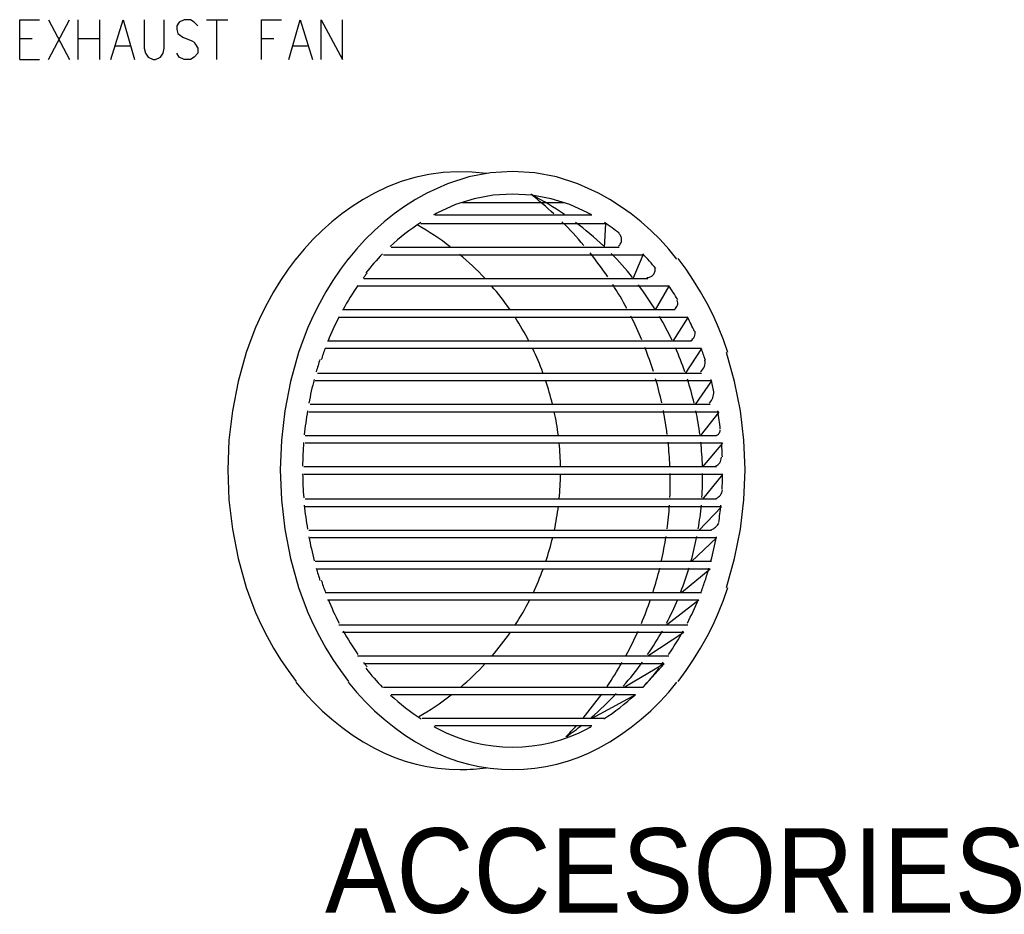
# Model space of a CAD drawing. Header units: millimetres. Extents: x 0 to 420, y 0 to 297.
# Tile 5 of 39: x 102 to 135, y 80 to 110. Entities that reach past the tile are written whole.
import ezdxf

# ---------------------------------------------------------------- set-up
doc = ezdxf.new("R2010")
doc.units = ezdxf.units.MM
doc.layers.add('LINE_000000', color=7, linetype='Continuous')
doc.layers.add('TEXT', color=7, linetype='Continuous')

msp = doc.modelspace()

# ---------------------------------------------------------------- linework, layer by layer
at = {"layer": 'LINE_000000', "lineweight": 25}
for p, q in [((102.912, 108.797), (103.632, 110.151)), ((102.912, 110.151), (103.632, 108.797)), ((103.928, 108.797), (103.928, 110.151)), ((104.648, 110.151), (104.648, 108.797)), ((108.289, 110.151), (109.008, 110.151)), ((108.627, 110.151), (108.627, 108.797)), ((101.939, 109.516), (102.362, 109.516)), ((103.928, 109.516), (104.648, 109.516)), ((110.151, 109.516), (110.575, 109.516)), ((105.198, 109.262), (105.706, 109.262)), ((111.21, 109.262), (111.718, 109.262)), ((101.939, 108.797), (102.616, 108.797)), ((120.438, 103.928), (116.967, 103.928)), ((121.37, 103.505), (116.036, 103.505)), ((121.835, 103.209), (115.57, 103.209)), ((121.835, 103.209), (121.793, 102.404)), ((122.301, 102.404), (114.554, 102.404)), ((123.105, 102.15), (114.3, 102.15)), ((123.105, 102.15), (122.767, 101.346)), ((123.275, 101.346), (113.623, 101.346)), ((123.994, 101.092), (113.411, 101.092)), ((123.994, 101.092), (123.529, 100.288)), ((124.629, 100.034), (112.776, 100.034)), ((124.206, 100.288), (112.903, 100.288)), ((124.629, 100.034), (124.121, 99.229)), ((124.756, 99.229), (112.395, 99.229)), ((125.095, 98.975), (112.31, 98.975)), ((125.095, 98.975), (124.545, 98.129)), ((125.095, 98.129), (112.056, 98.129)), ((125.434, 97.875), (111.972, 97.875)), ((125.434, 97.875), (124.883, 97.07)), ((125.391, 97.07), (111.802, 97.07)), ((125.688, 96.816), (111.76, 96.816)), ((125.688, 96.816), (125.053, 96.012)), ((125.603, 96.012), (111.633, 96.012)), ((125.815, 95.758), (111.633, 95.758)), ((125.815, 95.758), (125.137, 94.954)), ((125.603, 94.954), (111.591, 94.954)), ((125.815, 94.7), (111.591, 94.7)), ((125.815, 94.7), (125.137, 93.853)), ((125.603, 93.853), (111.633, 93.853)), ((125.772, 93.599), (111.633, 93.599)), ((125.772, 93.599), (125.01, 92.795)), ((125.434, 92.795), (111.76, 92.795)), ((125.603, 92.541), (111.802, 92.541)), ((125.603, 92.541), (124.756, 91.736)), ((125.434, 91.736), (111.972, 91.736)), ((125.391, 91.482), (112.056, 91.482)), ((125.391, 91.482), (124.418, 90.678)), ((125.095, 90.678), (112.31, 90.678)), ((125.01, 90.424), (112.395, 90.424)), ((125.01, 90.424), (123.91, 89.577)), ((124.629, 89.577), (112.776, 89.577)), ((124.502, 89.323), (112.903, 89.323)), ((124.502, 89.323), (123.275, 88.519)), ((123.994, 88.519), (113.411, 88.519)), ((123.825, 88.265), (113.623, 88.265)), ((123.825, 88.265), (122.47, 87.461)), ((123.825, 88.265), (123.105, 87.461)), ((123.105, 87.461), (114.3, 87.461)), ((122.851, 87.207), (114.554, 87.207)), ((122.851, 87.207), (121.37, 86.402)), ((121.793, 86.402), (115.612, 86.402)), ((121.37, 86.148), (116.036, 86.148))]:
    msp.add_line(p, q, dxfattribs=at)
for points in [[(101.939, 108.797), (101.939, 110.151), (102.616, 110.151)], [(105.029, 108.797), (105.452, 110.151), (105.833, 108.797)], [(106.172, 110.151), (106.172, 109.178), (106.214, 109.008), (106.299, 108.881), (106.468, 108.797), (106.553, 108.797), (106.722, 108.881), (106.807, 109.008), (106.849, 109.178), (106.849, 110.151)], [(107.992, 109.94), (107.865, 110.067), (107.738, 110.151), (107.527, 110.151), (107.357, 110.067), (107.273, 109.94), (107.273, 109.813), (107.315, 109.686), (107.357, 109.643), (107.484, 109.559), (107.781, 109.432), (107.865, 109.389), (107.908, 109.305), (107.992, 109.178), (107.992, 109.008), (107.865, 108.881), (107.738, 108.797), (107.527, 108.797), (107.357, 108.881), (107.273, 109.008)], [(110.151, 108.797), (110.151, 110.151), (110.829, 110.151)], [(111.083, 108.797), (111.464, 110.151), (111.887, 108.797)], [(112.183, 108.797), (112.183, 110.151), (112.903, 108.797), (112.903, 110.151)], [(117.794, 104.922), (117.303, 104.974), (116.812, 104.986), (116.323, 104.959), (115.838, 104.895), (115.36, 104.792), (114.891, 104.651), (114.433, 104.473), (113.988, 104.259)], [(121.597, 104.259), (120.898, 104.577), (120.173, 104.805), (119.432, 104.941), (118.682, 104.987), (117.931, 104.941), (117.19, 104.805), (116.465, 104.577), (115.766, 104.259)], [(113.99, 104.259), (113.606, 104.042), (113.236, 103.806), (112.879, 103.55), (112.536, 103.277), (112.208, 102.986), (111.896, 102.678), (111.599, 102.353), (111.32, 102.013)], [(115.768, 104.259), (115.384, 104.042), (115.014, 103.806), (114.657, 103.55), (114.314, 103.277), (113.986, 102.986), (113.674, 102.678), (113.377, 102.353), (113.098, 102.013)], [(121.238, 103.586), (120.625, 103.866), (119.99, 104.065), (119.339, 104.185), (118.682, 104.225), (118.024, 104.185), (117.373, 104.065), (116.738, 103.866), (116.125, 103.586)], [(120.083, 103.55), (119.988, 103.637), (119.892, 103.724), (119.796, 103.809), (119.698, 103.893), (119.6, 103.976), (119.501, 104.059), (119.401, 104.14), (119.3, 104.22)], [(120.447, 103.528), (120.312, 103.619), (120.176, 103.708), (120.038, 103.794), (119.9, 103.879), (119.76, 103.961), (119.619, 104.041), (119.476, 104.12), (119.333, 104.196)], [(124.265, 102.013), (123.986, 102.353), (123.689, 102.678), (123.377, 102.986), (123.049, 103.277), (122.706, 103.55), (122.349, 103.806), (121.979, 104.042), (121.595, 104.259)], [(116.126, 103.587), (116.11, 103.578), (116.094, 103.57), (116.078, 103.561), (116.063, 103.553), (116.047, 103.544), (116.031, 103.536), (116.015, 103.527), (116, 103.518)], [(121.363, 103.518), (121.348, 103.527), (121.332, 103.536), (121.316, 103.544), (121.3, 103.553), (121.285, 103.561), (121.269, 103.57), (121.253, 103.578), (121.237, 103.587)], [(115.56, 103.253), (115.423, 103.163), (115.289, 103.069), (115.156, 102.972), (115.026, 102.873), (114.898, 102.771), (114.772, 102.666), (114.648, 102.558), (114.527, 102.448)], [(116.56, 102.434), (116.428, 102.533), (116.295, 102.631), (116.16, 102.726), (116.023, 102.818), (115.885, 102.909), (115.746, 102.997), (115.605, 103.082), (115.462, 103.166)], [(121.104, 102.48), (121.015, 102.584), (120.925, 102.687), (120.833, 102.79), (120.741, 102.891), (120.647, 102.991), (120.552, 103.09), (120.456, 103.188), (120.359, 103.285)], [(121.771, 102.46), (121.657, 102.566), (121.541, 102.671), (121.424, 102.774), (121.305, 102.876), (121.185, 102.975), (121.064, 103.073), (120.941, 103.169), (120.816, 103.264)], [(122.305, 102.898), (122.244, 102.945), (122.182, 102.991), (122.12, 103.036), (122.058, 103.081), (121.995, 103.125), (121.931, 103.168), (121.867, 103.211), (121.803, 103.253)], [(122.274, 102.458), (122.298, 102.478), (122.319, 102.5), (122.338, 102.525), (122.354, 102.551), (122.367, 102.579), (122.376, 102.608), (122.383, 102.639), (122.385, 102.67), (122.385, 102.701), (122.381, 102.732), (122.373, 102.762), (122.362, 102.791), (122.348, 102.818), (122.331, 102.844), (122.311, 102.867), (122.289, 102.889)], [(111.325, 102.033), (111.053, 101.668), (110.799, 101.292), (110.561, 100.906), (110.341, 100.51), (110.137, 100.105), (109.952, 99.691), (109.785, 99.269), (109.636, 98.839)], [(113.103, 102.033), (112.831, 101.668), (112.577, 101.292), (112.339, 100.906), (112.119, 100.51), (111.915, 100.105), (111.73, 99.691), (111.563, 99.269), (111.414, 98.839)], [(114.263, 102.191), (114.188, 102.114), (114.115, 102.035), (114.043, 101.956), (113.972, 101.876), (113.902, 101.795), (113.833, 101.712), (113.766, 101.629), (113.699, 101.545)], [(117.733, 101.364), (117.632, 101.471), (117.529, 101.577), (117.425, 101.681), (117.319, 101.783), (117.211, 101.884), (117.102, 101.983), (116.991, 102.081), (116.879, 102.176)], [(121.915, 101.409), (121.844, 101.514), (121.771, 101.617), (121.698, 101.72), (121.624, 101.822), (121.548, 101.923), (121.472, 102.024), (121.395, 102.124), (121.316, 102.223)], [(122.756, 101.392), (122.67, 101.497), (122.583, 101.601), (122.495, 101.704), (122.405, 101.807), (122.314, 101.907), (122.221, 102.007), (122.128, 102.106), (122.033, 102.203)], [(123.545, 101.694), (123.491, 101.758), (123.438, 101.822), (123.383, 101.885), (123.328, 101.947), (123.272, 102.009), (123.215, 102.07), (123.158, 102.131), (123.1, 102.191)], [(125.991, 98.839), (125.842, 99.269), (125.675, 99.691), (125.49, 100.105), (125.287, 100.51), (125.066, 100.906), (124.829, 101.292), (124.574, 101.668), (124.303, 102.033)], [(123.238, 101.389), (123.269, 101.389), (123.3, 101.392), (123.329, 101.399), (123.358, 101.409), (123.385, 101.422), (123.411, 101.438), (123.435, 101.457), (123.457, 101.479), (123.477, 101.503), (123.493, 101.528), (123.507, 101.556), (123.517, 101.584), (123.524, 101.614), (123.528, 101.644), (123.528, 101.674), (123.526, 101.705)], [(113.738, 101.539), (113.721, 101.518), (113.705, 101.498), (113.69, 101.477), (113.674, 101.456), (113.658, 101.435), (113.642, 101.414), (113.626, 101.393), (113.611, 101.372)], [(113.427, 101.116), (113.359, 101.017), (113.293, 100.918), (113.228, 100.818), (113.164, 100.717), (113.102, 100.615), (113.041, 100.513), (112.981, 100.409), (112.922, 100.305)], [(118.594, 100.294), (118.52, 100.399), (118.445, 100.504), (118.368, 100.607), (118.29, 100.709), (118.21, 100.81), (118.13, 100.91), (118.047, 101.009), (117.964, 101.107)], [(122.561, 100.338), (122.505, 100.442), (122.448, 100.545), (122.389, 100.648), (122.33, 100.75), (122.27, 100.851), (122.209, 100.952), (122.147, 101.052), (122.084, 101.152)], [(123.514, 100.323), (123.448, 100.427), (123.382, 100.531), (123.314, 100.634), (123.245, 100.736), (123.174, 100.837), (123.103, 100.937), (123.03, 101.036), (122.956, 101.135)], [(124.289, 100.639), (124.252, 100.7), (124.214, 100.76), (124.176, 100.82), (124.137, 100.88), (124.098, 100.939), (124.059, 100.999), (124.019, 101.057), (123.979, 101.116)], [(124.181, 100.301), (124.215, 100.331), (124.243, 100.365), (124.265, 100.404), (124.28, 100.444), (124.289, 100.487), (124.291, 100.531), (124.285, 100.575), (124.273, 100.619)], [(112.785, 100.048), (112.734, 99.949), (112.685, 99.849), (112.637, 99.749), (112.59, 99.648), (112.544, 99.546), (112.499, 99.444), (112.456, 99.341), (112.413, 99.238)], [(119.238, 99.224), (119.183, 99.329), (119.127, 99.432), (119.07, 99.535), (119.012, 99.637), (118.952, 99.738), (118.892, 99.838), (118.83, 99.938), (118.766, 100.037)], [(123.071, 99.268), (123.028, 99.371), (122.983, 99.474), (122.937, 99.576), (122.891, 99.678), (122.843, 99.779), (122.795, 99.88), (122.746, 99.981), (122.696, 100.081)], [(124.097, 99.255), (124.047, 99.358), (123.997, 99.461), (123.945, 99.563), (123.892, 99.665), (123.837, 99.766), (123.782, 99.867), (123.726, 99.967), (123.669, 100.067)], [(124.86, 99.549), (124.832, 99.612), (124.803, 99.675), (124.774, 99.738), (124.744, 99.8), (124.714, 99.863), (124.683, 99.925), (124.652, 99.987), (124.62, 100.048)], [(124.738, 99.238), (124.776, 99.267), (124.809, 99.301), (124.837, 99.339), (124.858, 99.38), (124.873, 99.424), (124.881, 99.47), (124.883, 99.517), (124.878, 99.564)], [(123.464, 98.196), (123.431, 98.299), (123.397, 98.402), (123.362, 98.504), (123.327, 98.606), (123.29, 98.708), (123.253, 98.809), (123.215, 98.91), (123.176, 99.011)], [(124.535, 98.187), (124.499, 98.29), (124.461, 98.392), (124.423, 98.494), (124.383, 98.596), (124.343, 98.697), (124.301, 98.798), (124.258, 98.898), (124.215, 98.998)], [(109.636, 98.84), (109.361, 97.858), (109.165, 96.862), (109.048, 95.857), (109.008, 94.848), (109.048, 93.838), (109.165, 92.833), (109.361, 91.838), (109.636, 90.856)], [(111.414, 98.84), (111.139, 97.858), (110.943, 96.862), (110.826, 95.857), (110.786, 94.848), (110.826, 93.838), (110.943, 92.833), (111.139, 91.838), (111.414, 90.856)], [(112.314, 98.982), (112.297, 98.933), (112.279, 98.885), (112.262, 98.837), (112.245, 98.788), (112.228, 98.739), (112.212, 98.69), (112.196, 98.642), (112.18, 98.593)], [(119.71, 98.155), (119.671, 98.258), (119.631, 98.361), (119.59, 98.463), (119.547, 98.565), (119.504, 98.666), (119.459, 98.767), (119.413, 98.868), (119.366, 98.967)], [(125.226, 98.593), (125.21, 98.642), (125.194, 98.69), (125.177, 98.739), (125.16, 98.788), (125.143, 98.837), (125.126, 98.885), (125.109, 98.933), (125.091, 98.982)], [(125.949, 90.856), (126.224, 91.838), (126.42, 92.833), (126.537, 93.838), (126.577, 94.848), (126.537, 95.857), (126.42, 96.862), (126.224, 97.858), (125.949, 98.84)], [(112.139, 98.606), (112.122, 98.554), (112.105, 98.501), (112.089, 98.448), (112.073, 98.395), (112.057, 98.342), (112.041, 98.289), (112.026, 98.236), (112.011, 98.183)], [(125.067, 98.193), (125.11, 98.228), (125.147, 98.269), (125.177, 98.315), (125.2, 98.364), (125.215, 98.416), (125.222, 98.47), (125.22, 98.525), (125.21, 98.581)], [(125.232, 98.583), (125.231, 98.586), (125.23, 98.589), (125.229, 98.591), (125.228, 98.594), (125.227, 98.597), (125.226, 98.6), (125.225, 98.603), (125.224, 98.606)], [(111.941, 97.927), (111.916, 97.826), (111.891, 97.725), (111.867, 97.624), (111.844, 97.522), (111.821, 97.42), (111.8, 97.319), (111.779, 97.216), (111.76, 97.114)], [(120.038, 97.086), (120.012, 97.188), (119.985, 97.29), (119.957, 97.392), (119.928, 97.494), (119.898, 97.595), (119.867, 97.696), (119.835, 97.797), (119.802, 97.897)], [(123.749, 97.127), (123.726, 97.229), (123.702, 97.331), (123.677, 97.433), (123.652, 97.535), (123.626, 97.636), (123.598, 97.738), (123.57, 97.839), (123.541, 97.94)], [(124.847, 97.118), (124.823, 97.221), (124.797, 97.323), (124.77, 97.425), (124.742, 97.527), (124.714, 97.628), (124.684, 97.729), (124.653, 97.83), (124.621, 97.93)], [(125.522, 97.509), (125.51, 97.561), (125.498, 97.614), (125.486, 97.666), (125.474, 97.718), (125.461, 97.771), (125.448, 97.823), (125.435, 97.875), (125.422, 97.927)], [(125.371, 97.116), (125.405, 97.159), (125.434, 97.205), (125.46, 97.253), (125.48, 97.302), (125.497, 97.354), (125.509, 97.407), (125.516, 97.461), (125.518, 97.515)], [(111.714, 96.856), (111.698, 96.755), (111.682, 96.654), (111.667, 96.552), (111.654, 96.451), (111.641, 96.349), (111.628, 96.247), (111.617, 96.145), (111.607, 96.043)], [(120.235, 96.016), (120.222, 96.118), (120.207, 96.22), (120.191, 96.322), (120.174, 96.423), (120.157, 96.525), (120.138, 96.626), (120.118, 96.727), (120.097, 96.828)], [(123.935, 96.056), (123.921, 96.158), (123.907, 96.26), (123.891, 96.361), (123.875, 96.463), (123.858, 96.565), (123.84, 96.666), (123.822, 96.767), (123.802, 96.869)], [(125.044, 96.05), (125.03, 96.152), (125.015, 96.254), (124.999, 96.356), (124.982, 96.457), (124.964, 96.559), (124.946, 96.66), (124.926, 96.761), (124.905, 96.861)], [(125.736, 96.235), (125.727, 96.313), (125.717, 96.391), (125.707, 96.468), (125.696, 96.546), (125.685, 96.624), (125.674, 96.701), (125.662, 96.779), (125.649, 96.856)], [(125.59, 96.019), (125.619, 96.03), (125.647, 96.045), (125.671, 96.064), (125.691, 96.087), (125.708, 96.113), (125.72, 96.141), (125.727, 96.171), (125.73, 96.203)], [(111.584, 95.787), (111.577, 95.685), (111.57, 95.584), (111.565, 95.482), (111.56, 95.381), (111.556, 95.279), (111.553, 95.177), (111.55, 95.075), (111.549, 94.974)], [(120.31, 94.946), (120.308, 95.048), (120.305, 95.149), (120.301, 95.251), (120.296, 95.353), (120.289, 95.454), (120.282, 95.556), (120.274, 95.657), (120.264, 95.759)], [(124.026, 94.984), (124.021, 95.086), (124.016, 95.188), (124.009, 95.29), (124.002, 95.391), (123.994, 95.493), (123.985, 95.595), (123.976, 95.696), (123.965, 95.797)], [(125.132, 94.982), (125.128, 95.084), (125.123, 95.185), (125.118, 95.287), (125.111, 95.388), (125.103, 95.489), (125.095, 95.591), (125.085, 95.692), (125.075, 95.793)], [(125.807, 95.293), (125.804, 95.355), (125.801, 95.417), (125.798, 95.478), (125.795, 95.54), (125.791, 95.602), (125.787, 95.664), (125.783, 95.725), (125.779, 95.787)], [(125.57, 94.975), (125.615, 94.997), (125.655, 95.024), (125.69, 95.058), (125.719, 95.095), (125.743, 95.137), (125.76, 95.182), (125.77, 95.23), (125.772, 95.279)], [(111.549, 94.716), (111.551, 94.615), (111.553, 94.513), (111.556, 94.411), (111.56, 94.31), (111.565, 94.208), (111.571, 94.107), (111.577, 94.005), (111.585, 93.904)], [(120.266, 93.876), (120.276, 93.978), (120.284, 94.079), (120.291, 94.181), (120.297, 94.282), (120.302, 94.384), (120.306, 94.486), (120.309, 94.587), (120.311, 94.689)], [(124.024, 93.914), (124.028, 94.015), (124.032, 94.117), (124.034, 94.219), (124.036, 94.32), (124.037, 94.422), (124.037, 94.524), (124.036, 94.625), (124.034, 94.727)], [(125.113, 93.914), (125.119, 94.015), (125.125, 94.116), (125.129, 94.218), (125.133, 94.319), (125.135, 94.421), (125.137, 94.522), (125.137, 94.624), (125.137, 94.725)], [(125.797, 94.183), (125.8, 94.25), (125.803, 94.316), (125.806, 94.383), (125.808, 94.45), (125.81, 94.516), (125.812, 94.583), (125.813, 94.65), (125.814, 94.716)], [(125.598, 93.883), (125.639, 93.904), (125.677, 93.93), (125.711, 93.96), (125.741, 93.994), (125.766, 94.032), (125.786, 94.073), (125.801, 94.116), (125.811, 94.162)], [(111.607, 93.647), (111.618, 93.545), (111.629, 93.443), (111.641, 93.341), (111.654, 93.239), (111.668, 93.138), (111.683, 93.036), (111.699, 92.935), (111.715, 92.834)], [(123.93, 92.843), (123.943, 92.944), (123.955, 93.046), (123.966, 93.147), (123.977, 93.249), (123.986, 93.351), (123.995, 93.453), (124.003, 93.555), (124.01, 93.657)], [(124.987, 92.845), (125.004, 92.946), (125.02, 93.047), (125.034, 93.149), (125.048, 93.25), (125.061, 93.352), (125.072, 93.454), (125.083, 93.555), (125.093, 93.657)], [(125.684, 93.064), (125.695, 93.136), (125.705, 93.209), (125.714, 93.282), (125.723, 93.355), (125.732, 93.428), (125.74, 93.5), (125.748, 93.574), (125.756, 93.647)], [(120.102, 92.806), (120.122, 92.907), (120.142, 93.008), (120.161, 93.11), (120.178, 93.211), (120.195, 93.313), (120.21, 93.415), (120.225, 93.517), (120.238, 93.619)], [(125.426, 92.818), (125.467, 92.834), (125.506, 92.853), (125.543, 92.877), (125.577, 92.904), (125.608, 92.934), (125.637, 92.967), (125.662, 93.003), (125.683, 93.041)], [(111.761, 92.577), (111.78, 92.474), (111.801, 92.372), (111.822, 92.27), (111.845, 92.168), (111.868, 92.067), (111.892, 91.965), (111.917, 91.864), (111.943, 91.763)], [(119.809, 91.737), (119.843, 91.838), (119.875, 91.938), (119.906, 92.039), (119.935, 92.141), (119.964, 92.243), (119.992, 92.345), (120.018, 92.447), (120.043, 92.55)], [(123.741, 91.772), (123.763, 91.873), (123.784, 91.975), (123.804, 92.076), (123.824, 92.178), (123.843, 92.279), (123.86, 92.381), (123.877, 92.483), (123.893, 92.585)], [(124.751, 91.777), (124.778, 91.877), (124.804, 91.978), (124.829, 92.079), (124.854, 92.18), (124.877, 92.282), (124.899, 92.384), (124.921, 92.486), (124.941, 92.588)], [(125.42, 91.763), (125.446, 91.864), (125.471, 91.965), (125.495, 92.067), (125.518, 92.168), (125.541, 92.27), (125.562, 92.372), (125.583, 92.474), (125.602, 92.577)], [(112.013, 91.507), (112.028, 91.454), (112.043, 91.402), (112.058, 91.35), (112.074, 91.298), (112.09, 91.245), (112.106, 91.193), (112.122, 91.141), (112.139, 91.09)], [(119.377, 90.667), (119.424, 90.767), (119.469, 90.867), (119.514, 90.968), (119.557, 91.069), (119.599, 91.171), (119.64, 91.273), (119.68, 91.376), (119.719, 91.479)], [(123.452, 90.701), (123.484, 90.802), (123.515, 90.903), (123.544, 91.004), (123.573, 91.106), (123.602, 91.208), (123.629, 91.31), (123.655, 91.412), (123.681, 91.515)], [(124.396, 90.709), (124.435, 90.809), (124.472, 90.909), (124.509, 91.01), (124.545, 91.112), (124.579, 91.213), (124.613, 91.315), (124.645, 91.418), (124.677, 91.521)], [(125.224, 91.09), (125.241, 91.141), (125.257, 91.193), (125.273, 91.245), (125.289, 91.298), (125.305, 91.35), (125.32, 91.402), (125.335, 91.454), (125.35, 91.507)], [(112.18, 91.103), (112.196, 91.053), (112.212, 91.004), (112.229, 90.954), (112.246, 90.905), (112.263, 90.855), (112.281, 90.806), (112.299, 90.757), (112.317, 90.708)], [(125.089, 90.708), (125.107, 90.757), (125.125, 90.806), (125.142, 90.855), (125.159, 90.905), (125.176, 90.954), (125.193, 91.004), (125.21, 91.053), (125.226, 91.103)], [(109.636, 90.856), (109.785, 90.427), (109.952, 90.005), (110.137, 89.591), (110.341, 89.186), (110.561, 88.79), (110.799, 88.403), (111.053, 88.028), (111.325, 87.663)], [(111.414, 90.856), (111.563, 90.427), (111.73, 90.005), (111.915, 89.591), (112.119, 89.186), (112.339, 88.79), (112.577, 88.403), (112.831, 88.028), (113.103, 87.663)], [(124.303, 87.663), (124.574, 88.028), (124.829, 88.403), (125.066, 88.79), (125.287, 89.186), (125.49, 89.591), (125.675, 90.005), (125.842, 90.427), (125.991, 90.856)], [(112.416, 90.452), (112.458, 90.348), (112.502, 90.246), (112.547, 90.144), (112.592, 90.042), (112.64, 89.941), (112.688, 89.841), (112.737, 89.741), (112.788, 89.641)], [(118.782, 89.598), (118.845, 89.697), (118.906, 89.797), (118.967, 89.897), (119.026, 89.998), (119.084, 90.1), (119.14, 90.203), (119.196, 90.306), (119.25, 90.41)], [(123.057, 89.631), (123.099, 89.731), (123.14, 89.832), (123.18, 89.933), (123.219, 90.035), (123.258, 90.137), (123.295, 90.239), (123.332, 90.341), (123.367, 90.444)], [(123.909, 89.641), (123.961, 89.74), (124.011, 89.84), (124.061, 89.941), (124.109, 90.042), (124.156, 90.144), (124.202, 90.246), (124.248, 90.349), (124.292, 90.452)], [(124.618, 89.641), (124.668, 89.741), (124.718, 89.841), (124.766, 89.941), (124.813, 90.042), (124.859, 90.144), (124.904, 90.246), (124.947, 90.348), (124.989, 90.452)], [(112.926, 89.385), (112.984, 89.281), (113.044, 89.177), (113.105, 89.075), (113.168, 88.973), (113.232, 88.872), (113.297, 88.772), (113.363, 88.673), (113.43, 88.574)], [(117.984, 88.527), (118.067, 88.625), (118.149, 88.724), (118.229, 88.824), (118.308, 88.926), (118.386, 89.028), (118.462, 89.131), (118.537, 89.235), (118.61, 89.34)], [(122.542, 88.56), (122.595, 88.66), (122.648, 88.76), (122.7, 88.861), (122.751, 88.963), (122.8, 89.065), (122.849, 89.167), (122.897, 89.27), (122.944, 89.373)], [(123.268, 88.572), (123.335, 88.671), (123.401, 88.77), (123.465, 88.871), (123.528, 88.972), (123.59, 89.074), (123.651, 89.176), (123.711, 89.28), (123.77, 89.383)], [(123.975, 88.574), (124.042, 88.673), (124.109, 88.772), (124.174, 88.872), (124.237, 88.973), (124.3, 89.075), (124.361, 89.177), (124.421, 89.281), (124.48, 89.385)], [(113.615, 88.318), (113.63, 88.298), (113.645, 88.278), (113.66, 88.257), (113.676, 88.237), (113.691, 88.217), (113.706, 88.197), (113.722, 88.177), (113.738, 88.157)], [(121.891, 87.489), (121.958, 87.589), (122.024, 87.689), (122.089, 87.79), (122.153, 87.891), (122.216, 87.993), (122.278, 88.096), (122.339, 88.199), (122.399, 88.303)], [(122.439, 87.504), (122.524, 87.602), (122.608, 87.701), (122.692, 87.801), (122.773, 87.902), (122.854, 88.004), (122.933, 88.107), (123.012, 88.211), (123.089, 88.316)], [(123.668, 88.157), (123.683, 88.177), (123.699, 88.197), (123.714, 88.217), (123.73, 88.237), (123.745, 88.257), (123.76, 88.278), (123.776, 88.298), (123.791, 88.318)], [(113.699, 88.108), (113.766, 88.023), (113.835, 87.939), (113.904, 87.856), (113.975, 87.774), (114.046, 87.693), (114.119, 87.613), (114.193, 87.535), (114.268, 87.457)], [(116.907, 87.458), (117.019, 87.554), (117.128, 87.652), (117.237, 87.751), (117.344, 87.852), (117.449, 87.954), (117.553, 88.058), (117.655, 88.164), (117.755, 88.271)], [(123.095, 87.457), (123.17, 87.535), (123.244, 87.613), (123.317, 87.693), (123.388, 87.774), (123.459, 87.856), (123.528, 87.939), (123.597, 88.023), (123.664, 88.108)], [(111.32, 87.64), (111.599, 87.3), (111.896, 86.975), (112.208, 86.667), (112.536, 86.376), (112.879, 86.103), (113.236, 85.848), (113.606, 85.611), (113.99, 85.394)], [(113.098, 87.64), (113.377, 87.3), (113.674, 86.975), (113.986, 86.667), (114.314, 86.376), (114.657, 86.103), (115.014, 85.848), (115.384, 85.611), (115.768, 85.394)], [(121.595, 85.394), (121.979, 85.611), (122.349, 85.848), (122.706, 86.103), (123.049, 86.376), (123.377, 86.667), (123.689, 86.975), (123.986, 87.3), (124.265, 87.64)], [(114.533, 87.2), (114.656, 87.088), (114.781, 86.979), (114.909, 86.873), (115.039, 86.77), (115.171, 86.67), (115.305, 86.573), (115.442, 86.478), (115.581, 86.387)], [(115.486, 86.459), (115.63, 86.544), (115.772, 86.63), (115.912, 86.72), (116.051, 86.811), (116.188, 86.905), (116.324, 87.001), (116.458, 87.1), (116.59, 87.201)], [(121.075, 86.419), (121.158, 86.517), (121.24, 86.617), (121.321, 86.717), (121.401, 86.818), (121.48, 86.92), (121.558, 87.023), (121.635, 87.127), (121.711, 87.231)], [(121.351, 86.436), (121.463, 86.532), (121.573, 86.63), (121.681, 86.729), (121.789, 86.83), (121.895, 86.932), (121.999, 87.035), (122.102, 87.14), (122.204, 87.247)], [(121.782, 86.387), (121.921, 86.478), (122.058, 86.573), (122.192, 86.67), (122.324, 86.77), (122.454, 86.873), (122.582, 86.979), (122.707, 87.088), (122.83, 87.2)], [(116.01, 86.129), (116.024, 86.121), (116.039, 86.113), (116.053, 86.106), (116.068, 86.098), (116.082, 86.09), (116.097, 86.082), (116.111, 86.074), (116.126, 86.066)], [(116.125, 86.067), (116.424, 85.919), (116.731, 85.79), (117.044, 85.681), (117.364, 85.591), (117.688, 85.52), (118.016, 85.469), (118.348, 85.439), (118.682, 85.429)], [(118.682, 85.429), (119.015, 85.439), (119.347, 85.469), (119.675, 85.52), (119.999, 85.591), (120.319, 85.681), (120.632, 85.79), (120.939, 85.919), (121.238, 86.067)], [(120.488, 85.778), (120.534, 85.825), (120.58, 85.872), (120.625, 85.92), (120.67, 85.967), (120.715, 86.015), (120.76, 86.064), (120.805, 86.112), (120.849, 86.161)], [(120.521, 85.796), (120.587, 85.842), (120.653, 85.889), (120.718, 85.936), (120.783, 85.983), (120.847, 86.032), (120.911, 86.08), (120.975, 86.129), (121.038, 86.179)], [(121.237, 86.066), (121.252, 86.074), (121.266, 86.082), (121.281, 86.09), (121.295, 86.098), (121.31, 86.106), (121.324, 86.113), (121.339, 86.121), (121.353, 86.129)], [(113.988, 85.394), (114.33, 85.226), (114.679, 85.079), (115.037, 84.954), (115.401, 84.851), (115.771, 84.771), (116.145, 84.713), (116.523, 84.678), (116.904, 84.667)], [(115.766, 85.394), (116.108, 85.226), (116.457, 85.079), (116.815, 84.954), (117.179, 84.851), (117.549, 84.771), (117.923, 84.713), (118.301, 84.678), (118.682, 84.667)], [(118.682, 84.667), (119.062, 84.678), (119.44, 84.713), (119.814, 84.771), (120.184, 84.851), (120.548, 84.954), (120.906, 85.079), (121.255, 85.226), (121.597, 85.394)], [(116.904, 84.667), (117.015, 84.668), (117.127, 84.671), (117.238, 84.676), (117.35, 84.683), (117.461, 84.692), (117.572, 84.703), (117.683, 84.716), (117.794, 84.731)]]:
    msp.add_lwpolyline(points, dxfattribs=at)

# ---------------------------------------------------------------- texts
at = {"layer": 'TEXT'}
msp.add_text('ACCESORIES', height=2.8758, dxfattribs=at).set_placement((112.31, 79.798))

doc.saveas('drawing.dxf')
